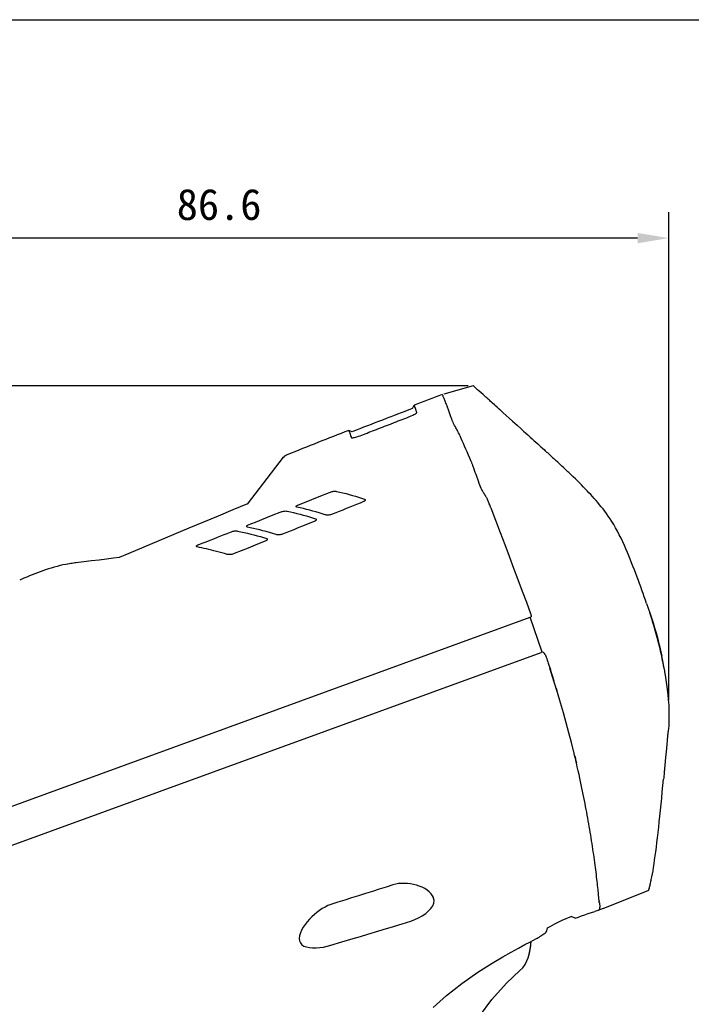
# Model space of a CAD drawing. Header units: millimetres. Extents: x 136 to 567, y 32 to 310.
# Tile 11 of 11: x 410 to 474, y 215 to 310. Entities that reach past the tile are written whole.
import ezdxf

# ---------------------------------------------------------------- set-up
doc = ezdxf.new("R2010")
doc.units = ezdxf.units.MM
doc.header["$LTSCALE"] = 32.67
doc.header["$PDMODE"] = 3
doc.header["$PDSIZE"] = 8
doc.layers.get('0').update_dxf_attribs({"linetype": 'CONTINUOUS'})
doc.layers.get('Defpoints').update_dxf_attribs({"linetype": 'CONTINUOUS'})
for name, color, linetype in [('00_COMPONENTS', 7, 'CONTINUOUS'), ('50_ALL_DETAILS', 7, 'CONTINUOUS'), ('51__DRAFT_DIMS', 7, 'CONTINUOUS')]:
    doc.layers.add(name, color=color, linetype=linetype)
doc.styles.get("Standard").update_dxf_attribs({"font": 'simfang.ttf'})
doc.dimstyles.new('DIMSTYLE_1', dxfattribs={"dimtxt": 3, "dimasz": 3, "dimexe": 2.5, "dimexo": 0.5, "dimgap": 0.75, "dimtad": 1, "dimdsep": 46, "dimtxsty": 'STANDARD', "dimblk": '_FILLED', "dimblk1": '_FILLED', "dimblk2": '_FILLED', "dimcen": 0.09, "dimazin": 2, "dimtp": 0.1, "dimtm": 0.1, "dimtfac": 1, "dimtdec": 0, "dimtofl": 0, "dimtmove": 0, "dimatfit": 3, "dimldrblk": '_FILLED', "dimfxl": 1, "dimtolj": 1, "dimarcsym": 0})

# ---------------------------------------------------------------- blocks, each defined once
blk = doc.blocks.new('_FILLED')
at = {"color": 0, "linetype": 'ByBlock'}
blk.add_solid([(0, 0), (-1, 0.167), (-1, -0.167)], dxfattribs=at)
blk = doc.blocks.new('*D38')
at = {"layer": '51__DRAFT_DIMS', "color": 0, "lineweight": -2}
for p, q in [((452.832, 274.587), (362.108, 274.587)), ((364.608, 98.104), (364.608, 271.587)), ((424.365, 95.104), (362.108, 95.104))]:
    blk.add_line(p, q, dxfattribs=at)
at = {"layer": 'Defpoints', "color": 0}
for p in [(364.608, 274.587), (453.332, 274.587), (424.865, 95.104)]:
    blk.add_point(p, dxfattribs=at)
at = {"layer": '51__DRAFT_DIMS', "color": 0, "linetype": 'ByBlock', "lineweight": -2, "xscale": 3, "yscale": 3, "zscale": 3}
for p, rotation in [((364.608, 274.587), 90), ((364.608, 95.104), 270)]:
    blk.add_blockref('_FILLED', p, dxfattribs=dict(at, rotation=rotation))
at = {"layer": '51__DRAFT_DIMS', "color": 0, "insert": (359.858, 184.922), "char_height": 3, "attachment_point": 2, "rotation": 90, "line_spacing_factor": 0.9}
blk.add_mtext('\\A1;179.5', dxfattribs=at)
blk = doc.blocks.new('*D39')
at = {"layer": '51__DRAFT_DIMS', "color": 0, "lineweight": -2}
for p, q in [((385.587, 226.572), (385.587, 291.31)), ((472.169, 244.31), (472.169, 291.31)), ((469.169, 288.81), (388.587, 288.81))]:
    blk.add_line(p, q, dxfattribs=at)
at = {"layer": 'Defpoints', "color": 0}
for p in [(385.587, 288.81), (472.169, 243.81), (385.587, 226.072)]:
    blk.add_point(p, dxfattribs=at)
at = {"layer": '51__DRAFT_DIMS', "color": 0, "linetype": 'ByBlock', "lineweight": -2, "xscale": 3, "yscale": 3, "zscale": 3, "rotation": 180}
blk.add_blockref('_FILLED', (385.587, 288.81), dxfattribs=at)
at = {"layer": '51__DRAFT_DIMS', "color": 0, "linetype": 'ByBlock', "lineweight": -2, "xscale": 3, "yscale": 3, "zscale": 3}
blk.add_blockref('_FILLED', (472.169, 288.81), dxfattribs=at)
at = {"layer": '51__DRAFT_DIMS', "color": 0, "insert": (428.828, 293.56), "char_height": 3, "attachment_point": 2, "line_spacing_factor": 0.9}
blk.add_mtext('\\A1;86.6', dxfattribs=at)

msp = doc.modelspace()

# ---------------------------------------------------------------- linework, layer by layer
for p, q in [((452.029, 269.798), (452.025, 269.808)), ((386.722, 226.049), (458.813, 252.287)), ((465.849, 224.232), (465.324, 224.042))]:
    msp.add_line(p, q)
msp.add_lwpolyline([(136.202, 309.85), (566.198, 309.85), (567.414, 32.205), (137.419, 32.205)], close=True)
at = {"layer": '00_COMPONENTS'}
for p, q in [((453.332, 274.587), (450.496, 273.766)), ((453.332, 274.587), (452.081, 274.225)), ((453.342, 274.577), (453.332, 274.587)), ((453.376, 274.545), (453.342, 274.577)), ((453.434, 274.493), (453.376, 274.545)), ((453.515, 274.419), (453.434, 274.493)), ((453.62, 274.324), (453.515, 274.419)), ((453.749, 274.209), (453.62, 274.324)), ((453.901, 274.072), (453.749, 274.209)), ((450.34, 273.731), (450.342, 273.729)), ((450.342, 273.729), (450.347, 273.722)), ((450.347, 273.722), (450.353, 273.709)), ((450.353, 273.709), (450.361, 273.69)), ((450.361, 273.69), (450.371, 273.666)), ((450.371, 273.666), (450.382, 273.637)), ((450.382, 273.637), (450.396, 273.602)), ((450.396, 273.602), (450.412, 273.562)), ((450.412, 273.562), (450.429, 273.516)), ((450.433, 273.517), (450.458, 273.456)), ((450.458, 273.456), (450.486, 273.386)), ((450.486, 273.386), (450.516, 273.309)), ((450.516, 273.309), (450.549, 273.223)), ((450.549, 273.223), (450.585, 273.13)), ((454.077, 273.915), (453.901, 274.072)), ((454.276, 273.736), (454.077, 273.915)), ((454.479, 273.554), (454.276, 273.736)), ((454.552, 273.487), (454.479, 273.552)), ((454.626, 273.421), (454.552, 273.487)), ((454.699, 273.355), (454.626, 273.421)), ((454.774, 273.289), (454.699, 273.355)), ((454.848, 273.222), (454.774, 273.289)), ((454.923, 273.155), (454.848, 273.222)), ((454.998, 273.087), (454.923, 273.155)), ((447.47, 272.394), (447.639, 272.714)), ((447.658, 272.66), (447.639, 272.714)), ((447.792, 272.292), (447.658, 272.66)), ((447.829, 272.189), (447.792, 272.292)), ((450.585, 273.13), (450.624, 273.029)), ((450.624, 273.029), (450.668, 272.921)), ((450.668, 272.921), (450.716, 272.806)), ((450.716, 272.806), (450.767, 272.683)), ((450.767, 272.683), (450.774, 272.668)), ((450.774, 272.668), (450.782, 272.646)), ((450.782, 272.646), (450.792, 272.618)), ((450.792, 272.618), (450.805, 272.582)), ((450.805, 272.582), (450.821, 272.54)), ((450.821, 272.54), (450.837, 272.495)), ((450.837, 272.495), (450.855, 272.446)), ((450.855, 272.446), (450.874, 272.393)), ((450.874, 272.393), (451.007, 272.016)), ((455.073, 273.019), (454.998, 273.087)), ((455.149, 272.95), (455.073, 273.019)), ((455.394, 272.73), (455.148, 272.952)), ((455.395, 272.729), (455.394, 272.731)), ((455.396, 272.728), (455.395, 272.729)), ((455.398, 272.727), (455.396, 272.728)), ((455.399, 272.726), (455.398, 272.727)), ((455.401, 272.725), (455.399, 272.726)), ((455.403, 272.723), (455.401, 272.725)), ((455.404, 272.721), (455.403, 272.723)), ((455.406, 272.72), (455.404, 272.721)), ((455.408, 272.718), (455.406, 272.72)), ((455.41, 272.716), (455.408, 272.718)), ((455.412, 272.715), (455.41, 272.716)), ((455.414, 272.713), (455.412, 272.715)), ((455.416, 272.711), (455.414, 272.713)), ((455.418, 272.709), (455.416, 272.711)), ((455.422, 272.705), (455.418, 272.709)), ((455.425, 272.703), (455.422, 272.705)), ((455.427, 272.701), (455.425, 272.703)), ((455.429, 272.699), (455.427, 272.701)), ((455.474, 272.659), (455.429, 272.699)), ((455.515, 272.622), (455.474, 272.659)), ((455.668, 272.484), (455.515, 272.622)), ((455.678, 272.475), (455.668, 272.484)), ((455.688, 272.467), (455.678, 272.475)), ((455.698, 272.458), (455.688, 272.467)), ((455.73, 272.428), (455.698, 272.458)), ((455.793, 272.372), (455.73, 272.428)), ((455.807, 272.36), (455.793, 272.372)), ((455.821, 272.346), (455.807, 272.36)), ((455.837, 272.333), (455.821, 272.346)), ((455.853, 272.318), (455.837, 272.333)), ((455.869, 272.303), (455.853, 272.318)), ((455.887, 272.287), (455.869, 272.303)), ((455.905, 272.271), (455.887, 272.287)), ((455.924, 272.254), (455.905, 272.271)), ((455.944, 272.236), (455.924, 272.254)), ((455.963, 272.219), (455.944, 272.236)), ((455.982, 272.201), (455.963, 272.219)), ((456.02, 272.167), (455.982, 272.201)), ((446.099, 271.194), (446.286, 271.265)), ((446.286, 271.265), (446.47, 271.336)), ((446.47, 271.336), (446.65, 271.404)), ((446.65, 271.404), (446.827, 271.471)), ((446.827, 271.471), (446.999, 271.54)), ((446.999, 271.54), (447.172, 271.612)), ((447.172, 271.612), (447.341, 271.685)), ((447.341, 271.685), (447.49, 271.752)), ((447.49, 271.752), (447.612, 271.812)), ((447.612, 271.812), (447.714, 271.867)), ((447.714, 271.867), (447.792, 271.914)), ((447.792, 271.914), (447.844, 271.954)), ((447.837, 272.169), (447.829, 272.189)), ((447.859, 272.109), (447.837, 272.169)), ((447.844, 271.954), (447.873, 271.986)), ((447.867, 272.089), (447.859, 272.109)), ((447.873, 272.07), (447.867, 272.089)), ((447.883, 272.052), (447.873, 272.07)), ((447.873, 271.986), (447.878, 271.994)), ((447.878, 271.994), (447.889, 272.014)), ((447.893, 272.035), (447.883, 272.052)), ((447.889, 272.014), (447.893, 272.035)), ((451.007, 272.016), (451.148, 271.616)), ((451.148, 271.616), (451.162, 271.575)), ((451.162, 271.575), (451.176, 271.537)), ((451.176, 271.537), (451.188, 271.503)), ((451.188, 271.503), (451.199, 271.472)), ((451.199, 271.472), (451.21, 271.445)), ((451.21, 271.445), (451.218, 271.422)), ((451.218, 271.422), (451.226, 271.402)), ((451.226, 271.402), (451.232, 271.386)), ((451.232, 271.386), (451.238, 271.374)), ((451.259, 271.326), (451.238, 271.374)), ((451.281, 271.277), (451.259, 271.326)), ((451.304, 271.228), (451.281, 271.277)), ((456.039, 272.15), (456.02, 272.167)), ((456.126, 272.072), (456.039, 272.15)), ((456.191, 272.014), (456.126, 272.072)), ((456.191, 272.014), (457.115, 271.183)), ((443.627, 270.244), (443.812, 270.316)), ((443.812, 270.316), (443.999, 270.388)), ((443.999, 270.388), (444.188, 270.461)), ((444.188, 270.461), (444.378, 270.534)), ((444.378, 270.534), (444.569, 270.608)), ((444.569, 270.608), (444.761, 270.682)), ((444.761, 270.682), (444.954, 270.756)), ((444.954, 270.756), (445.338, 270.903)), ((445.338, 270.903), (445.721, 271.05)), ((445.721, 271.05), (445.911, 271.123)), ((445.911, 271.123), (446.099, 271.194)), ((451.328, 271.177), (451.304, 271.228)), ((451.354, 271.126), (451.328, 271.177)), ((451.381, 271.074), (451.354, 271.126)), ((451.436, 270.962), (451.381, 271.074)), ((451.466, 270.902), (451.436, 270.962)), ((451.499, 270.84), (451.466, 270.902)), ((451.535, 270.773), (451.499, 270.84)), ((451.613, 270.625), (451.535, 270.773)), ((451.658, 270.542), (451.613, 270.625)), ((451.704, 270.455), (451.658, 270.542)), ((451.751, 270.365), (451.704, 270.455)), ((451.801, 270.27), (451.751, 270.365)), ((457.115, 271.183), (457.548, 270.793)), ((457.548, 270.793), (457.95, 270.431)), ((457.95, 270.431), (458.176, 270.227)), ((441.67, 270.165), (441.333, 270.289)), ((441.333, 270.289), (441.333, 270.288)), ((441.333, 270.288), (441.371, 270.182)), ((441.371, 270.182), (441.417, 270.055)), ((441.417, 270.055), (441.543, 269.714)), ((441.543, 269.714), (441.548, 269.698)), ((441.548, 269.698), (441.554, 269.682)), ((441.554, 269.682), (441.559, 269.666)), ((441.559, 269.666), (441.563, 269.651)), ((441.563, 269.651), (441.566, 269.635)), ((441.566, 269.635), (441.569, 269.62)), ((441.569, 269.62), (441.577, 269.607)), ((441.577, 269.607), (441.589, 269.595)), ((441.589, 269.595), (441.607, 269.586)), ((441.607, 269.586), (441.613, 269.584)), ((441.613, 269.584), (441.636, 269.58)), ((441.636, 269.58), (441.676, 269.58)), ((441.676, 269.58), (441.728, 269.584)), ((441.728, 269.584), (441.796, 269.595)), ((441.796, 269.595), (441.884, 269.615)), ((441.884, 269.615), (441.989, 269.643)), ((441.989, 269.643), (442.111, 269.679)), ((442.111, 269.679), (442.253, 269.725)), ((442.253, 269.725), (442.413, 269.78)), ((442.413, 269.78), (442.577, 269.839)), ((442.577, 269.839), (442.745, 269.902)), ((442.745, 269.902), (442.918, 269.969)), ((442.918, 269.969), (443.093, 270.037)), ((443.093, 270.037), (443.269, 270.105)), ((443.269, 270.105), (443.446, 270.174)), ((443.446, 270.174), (443.627, 270.244)), ((451.852, 270.17), (451.801, 270.27)), ((451.905, 270.064), (451.852, 270.17)), ((451.962, 269.944), (451.905, 270.064)), ((452.025, 269.808), (451.962, 269.944)), ((452.029, 269.798), (452.038, 269.781)), ((452.038, 269.781), (452.137, 269.556)), ((452.137, 269.556), (452.242, 269.318)), ((458.176, 270.227), (458.387, 270.037)), ((458.387, 270.037), (458.585, 269.857)), ((458.585, 269.857), (458.83, 269.636)), ((458.83, 269.636), (459.001, 269.481)), ((459.001, 269.481), (459.17, 269.328)), ((452.242, 269.318), (452.352, 269.067)), ((452.352, 269.067), (452.467, 268.803)), ((452.467, 268.803), (452.587, 268.527)), ((452.587, 268.527), (452.711, 268.241)), ((459.17, 269.328), (459.347, 269.168)), ((459.347, 269.168), (459.54, 268.993)), ((459.54, 268.993), (459.683, 268.863)), ((459.683, 268.863), (459.841, 268.719)), ((459.841, 268.719), (460.007, 268.568)), ((460.007, 268.568), (460.182, 268.409)), ((460.182, 268.409), (460.275, 268.323)), ((431.56, 263.197), (435.044, 267.715)), ((435.044, 267.715), (435.045, 267.714)), ((435.044, 267.715), (435.044, 267.715)), ((435.045, 267.714), (435.046, 267.714)), ((435.075, 267.746), (435.046, 267.713)), ((435.046, 267.714), (435.047, 267.714)), ((435.047, 267.714), (435.048, 267.714)), ((435.048, 267.714), (435.049, 267.715)), ((435.049, 267.715), (435.05, 267.715)), ((435.05, 267.715), (435.051, 267.715)), ((435.051, 267.715), (435.052, 267.716)), ((435.052, 267.715), (435.077, 267.723)), ((435.107, 267.776), (435.075, 267.746)), ((435.077, 267.723), (435.103, 267.732)), ((435.103, 267.732), (435.128, 267.74)), ((435.142, 267.804), (435.107, 267.776)), ((435.18, 267.83), (435.142, 267.804)), ((435.22, 267.854), (435.18, 267.83)), ((435.262, 267.878), (435.22, 267.854)), ((435.306, 267.901), (435.262, 267.878)), ((435.351, 267.922), (435.306, 267.901)), ((435.398, 267.942), (435.351, 267.922)), ((452.711, 268.241), (452.838, 267.947)), ((452.838, 267.947), (452.968, 267.645)), ((452.968, 267.645), (453.101, 267.332)), ((460.275, 268.323), (460.372, 268.235)), ((460.372, 268.235), (460.47, 268.145)), ((460.47, 268.145), (460.569, 268.054)), ((460.569, 268.054), (460.669, 267.963)), ((460.669, 267.963), (460.771, 267.869)), ((460.771, 267.869), (460.873, 267.775)), ((460.873, 267.775), (460.978, 267.679)), ((460.978, 267.679), (461.086, 267.579)), ((461.086, 267.579), (461.199, 267.474)), ((461.199, 267.474), (461.316, 267.366)), ((453.101, 267.332), (453.122, 267.282)), ((453.122, 267.282), (453.144, 267.23)), ((453.144, 267.23), (453.167, 267.172)), ((453.167, 267.172), (453.191, 267.11)), ((453.191, 267.11), (453.217, 267.045)), ((453.217, 267.045), (453.243, 266.977)), ((453.243, 266.977), (453.269, 266.907)), ((453.269, 266.907), (453.296, 266.835)), ((453.296, 266.835), (453.323, 266.762)), ((453.323, 266.762), (453.349, 266.688)), ((453.349, 266.687), (453.495, 266.278)), ((461.481, 267.213), (461.316, 267.366)), ((461.608, 267.094), (461.481, 267.213)), ((461.726, 266.985), (461.608, 267.094)), ((461.869, 266.851), (461.726, 266.985)), ((462.026, 266.704), (461.869, 266.851)), ((462.165, 266.573), (462.026, 266.704)), ((462.298, 266.447), (462.165, 266.573)), ((453.495, 266.278), (453.57, 266.068)), ((453.57, 266.068), (453.801, 265.415)), ((462.446, 266.307), (462.298, 266.447)), ((462.535, 266.222), (462.446, 266.307)), ((462.634, 266.128), (462.535, 266.222)), ((462.732, 266.034), (462.634, 266.128)), ((462.83, 265.94), (462.732, 266.034)), ((462.925, 265.848), (462.83, 265.94)), ((462.972, 265.802), (462.925, 265.848)), ((463.172, 265.608), (462.972, 265.802)), ((463.368, 265.416), (463.172, 265.608)), ((453.801, 265.415), (453.881, 265.191)), ((453.881, 265.191), (454.045, 264.73)), ((454.045, 264.731), (454.085, 264.661)), ((454.085, 264.661), (454.127, 264.59)), ((463.561, 265.225), (463.368, 265.416)), ((463.75, 265.036), (463.561, 265.225)), ((463.935, 264.849), (463.75, 265.036)), ((464.118, 264.661), (463.935, 264.849)), ((464.298, 264.474), (464.118, 264.661)), ((437.781, 263.639), (438.461, 263.911)), ((438.461, 263.911), (439.486, 264.321)), ((439.486, 264.321), (439.563, 264.35)), ((439.563, 264.35), (439.641, 264.375)), ((439.641, 264.375), (439.719, 264.395)), ((439.719, 264.395), (439.796, 264.412)), ((439.796, 264.412), (439.872, 264.423)), ((439.872, 264.423), (439.947, 264.429)), ((439.947, 264.429), (440.019, 264.431)), ((440.019, 264.431), (440.087, 264.426)), ((440.087, 264.426), (440.151, 264.416)), ((440.151, 264.416), (440.461, 264.345)), ((440.461, 264.345), (440.768, 264.271)), ((440.768, 264.271), (441.073, 264.194)), ((441.073, 264.194), (441.374, 264.114)), ((441.374, 264.114), (441.673, 264.03)), ((441.673, 264.03), (441.97, 263.943)), ((441.97, 263.943), (442.264, 263.853)), ((442.264, 263.853), (442.556, 263.76)), ((442.556, 263.76), (442.846, 263.663)), ((454.127, 264.59), (454.169, 264.519)), ((454.169, 264.519), (454.213, 264.446)), ((454.213, 264.446), (454.258, 264.372)), ((454.258, 264.372), (454.305, 264.297)), ((454.305, 264.297), (454.352, 264.22)), ((454.352, 264.22), (454.401, 264.141)), ((454.401, 264.141), (454.452, 264.061)), ((454.452, 264.06), (454.496, 263.988)), ((454.496, 263.988), (454.52, 263.948)), ((454.52, 263.948), (454.545, 263.906)), ((454.545, 263.906), (454.57, 263.86)), ((454.57, 263.86), (454.597, 263.812)), ((454.597, 263.812), (454.625, 263.76)), ((454.625, 263.76), (454.654, 263.704)), ((454.654, 263.704), (454.684, 263.645)), ((464.476, 264.287), (464.298, 264.474)), ((464.652, 264.098), (464.476, 264.287)), ((464.827, 263.908), (464.652, 264.098)), ((464.999, 263.717), (464.827, 263.908)), ((465.17, 263.523), (464.999, 263.717)), ((431.558, 263.2), (430.154, 262.621)), ((436.268, 262.95), (436.269, 262.962)), ((436.269, 262.939), (436.268, 262.95)), ((436.269, 262.962), (436.273, 262.974)), ((436.27, 262.933), (436.269, 262.939)), ((436.272, 262.929), (436.27, 262.933)), ((436.278, 262.92), (436.272, 262.929)), ((436.273, 262.974), (436.278, 262.986)), ((436.278, 262.986), (436.285, 262.998)), ((436.287, 262.911), (436.278, 262.92)), ((436.285, 262.998), (436.294, 263.009)), ((436.297, 262.905), (436.287, 262.911)), ((436.294, 263.009), (436.305, 263.021)), ((436.31, 262.899), (436.297, 262.905)), ((436.305, 263.021), (436.316, 263.032)), ((436.325, 262.895), (436.31, 262.899)), ((436.316, 263.032), (436.329, 263.042)), ((436.64, 262.825), (436.325, 262.895)), ((436.329, 263.042), (436.342, 263.053)), ((436.342, 263.053), (436.357, 263.062)), ((436.357, 263.062), (436.373, 263.072)), ((436.373, 263.072), (436.39, 263.081)), ((436.39, 263.081), (436.408, 263.09)), ((436.408, 263.09), (436.426, 263.098)), ((436.426, 263.098), (437.781, 263.639)), ((436.951, 262.752), (436.64, 262.825)), ((437.259, 262.676), (436.951, 262.752)), ((441.08, 262.754), (440.744, 262.619)), ((441.416, 262.888), (441.08, 262.754)), ((441.752, 263.023), (441.416, 262.888)), ((442.089, 263.157), (441.752, 263.023)), ((442.425, 263.291), (442.089, 263.157)), ((442.762, 263.425), (442.425, 263.291)), ((442.794, 263.442), (442.762, 263.425)), ((442.825, 263.461), (442.794, 263.442)), ((442.852, 263.482), (442.825, 263.461)), ((442.846, 263.663), (442.868, 263.653)), ((442.876, 263.506), (442.852, 263.482)), ((442.868, 263.653), (442.886, 263.639)), ((442.894, 263.531), (442.876, 263.506)), ((442.886, 263.639), (442.899, 263.623)), ((442.905, 263.556), (442.894, 263.531)), ((442.899, 263.623), (442.905, 263.611)), ((442.905, 263.611), (442.907, 263.603)), ((442.91, 263.58), (442.905, 263.556)), ((442.907, 263.603), (442.91, 263.58)), ((454.721, 263.567), (454.683, 263.644)), ((454.759, 263.487), (454.721, 263.567)), ((454.798, 263.402), (454.759, 263.487)), ((454.837, 263.313), (454.798, 263.402)), ((454.876, 263.22), (454.837, 263.313)), ((454.915, 263.123), (454.876, 263.22)), ((454.954, 263.024), (454.915, 263.123)), ((454.994, 262.921), (454.954, 263.024)), ((455.034, 262.815), (454.994, 262.921)), ((455.034, 262.815), (455.48, 261.629)), ((465.338, 263.328), (465.17, 263.523)), ((465.504, 263.131), (465.338, 263.328)), ((465.671, 262.927), (465.504, 263.131)), ((465.837, 262.717), (465.671, 262.927)), ((466.004, 262.501), (465.837, 262.717)), ((428.743, 262.038), (427.325, 261.449)), ((430.154, 262.621), (428.743, 262.038)), ((432.326, 261.457), (433.349, 261.867)), ((433.349, 261.867), (434.034, 262.141)), ((434.034, 262.141), (434.721, 262.416)), ((434.721, 262.416), (434.797, 262.444)), ((434.797, 262.444), (434.874, 262.469)), ((434.874, 262.469), (434.952, 262.49)), ((434.952, 262.49), (435.029, 262.506)), ((435.029, 262.506), (435.104, 262.517)), ((435.104, 262.517), (435.178, 262.524)), ((435.178, 262.524), (435.25, 262.525)), ((435.25, 262.525), (435.318, 262.521)), ((435.318, 262.521), (435.382, 262.511)), ((435.382, 262.511), (435.7, 262.44)), ((435.7, 262.44), (436.015, 262.367)), ((436.015, 262.367), (436.326, 262.291)), ((436.326, 262.291), (436.634, 262.212)), ((436.634, 262.212), (436.938, 262.131)), ((436.938, 262.131), (437.239, 262.046)), ((437.239, 262.046), (437.54, 261.959)), ((437.564, 262.598), (437.259, 262.676)), ((437.54, 261.959), (437.838, 261.868)), ((437.865, 262.517), (437.564, 262.598)), ((437.838, 261.868), (438.135, 261.774)), ((438.165, 262.433), (437.865, 262.517)), ((438.135, 261.774), (438.15, 261.768)), ((438.462, 262.345), (438.165, 262.433)), ((438.758, 262.255), (438.462, 262.345)), ((439.052, 262.161), (438.758, 262.255)), ((439.122, 262.143), (439.052, 262.161)), ((439.195, 262.132), (439.122, 262.143)), ((439.27, 262.127), (439.195, 262.132)), ((439.347, 262.128), (439.27, 262.127)), ((439.423, 262.135), (439.347, 262.128)), ((439.5, 262.147), (439.423, 262.135)), ((439.579, 262.165), (439.5, 262.147)), ((439.658, 262.188), (439.579, 262.165)), ((439.736, 262.215), (439.658, 262.188)), ((440.072, 262.35), (439.736, 262.215)), ((440.408, 262.485), (440.072, 262.35)), ((440.744, 262.619), (440.408, 262.485)), ((466.173, 262.271), (466.004, 262.501)), ((466.346, 262.027), (466.173, 262.271)), ((466.52, 261.772), (466.346, 262.027)), ((466.696, 261.499), (466.52, 261.772)), ((425.9, 260.856), (424.467, 260.257)), ((427.325, 261.449), (425.9, 260.856)), ((431.487, 261.037), (431.489, 261.049)), ((431.488, 261.026), (431.487, 261.037)), ((431.49, 261.019), (431.488, 261.026)), ((431.489, 261.049), (431.492, 261.061)), ((431.491, 261.016), (431.49, 261.019)), ((431.497, 261.006), (431.491, 261.016)), ((431.492, 261.061), (431.498, 261.073)), ((431.506, 260.998), (431.497, 261.006)), ((431.498, 261.073), (431.506, 261.085)), ((431.506, 261.085), (431.515, 261.097)), ((431.516, 260.991), (431.506, 260.998)), ((431.515, 261.097), (431.525, 261.108)), ((431.529, 260.986), (431.516, 260.991)), ((431.525, 261.108), (431.537, 261.119)), ((431.544, 260.981), (431.529, 260.986)), ((431.537, 261.119), (431.549, 261.129)), ((431.84, 260.918), (431.544, 260.981)), ((431.549, 261.129), (431.563, 261.139)), ((431.563, 261.139), (431.577, 261.149)), ((431.577, 261.149), (431.593, 261.159)), ((431.593, 261.159), (431.61, 261.168)), ((431.61, 261.168), (431.628, 261.176)), ((431.628, 261.176), (431.646, 261.184)), ((431.646, 261.184), (432.326, 261.457)), ((432.139, 260.851), (431.84, 260.918)), ((432.441, 260.78), (432.139, 260.851)), ((436.36, 260.861), (436.024, 260.726)), ((437.034, 261.132), (436.36, 260.861)), ((438.049, 261.539), (437.034, 261.132)), ((438.067, 261.547), (438.049, 261.539)), ((438.084, 261.556), (438.067, 261.547)), ((438.1, 261.565), (438.084, 261.556)), ((438.115, 261.575), (438.1, 261.565)), ((438.129, 261.586), (438.115, 261.575)), ((438.142, 261.597), (438.129, 261.586)), ((438.154, 261.608), (438.142, 261.597)), ((438.15, 261.768), (438.164, 261.76)), ((438.165, 261.62), (438.154, 261.608)), ((438.164, 261.76), (438.175, 261.751)), ((438.174, 261.633), (438.165, 261.62)), ((438.182, 261.646), (438.174, 261.633)), ((438.175, 261.751), (438.184, 261.74)), ((438.189, 261.66), (438.182, 261.646)), ((438.184, 261.74), (438.191, 261.728)), ((438.194, 261.674), (438.189, 261.66)), ((438.191, 261.728), (438.193, 261.724)), ((438.193, 261.724), (438.196, 261.716)), ((438.197, 261.688), (438.194, 261.674)), ((438.196, 261.716), (438.198, 261.702)), ((438.198, 261.702), (438.197, 261.688)), ((455.48, 261.629), (455.921, 260.458)), ((466.873, 261.209), (466.696, 261.499)), ((467.05, 260.904), (466.873, 261.209)), ((467.226, 260.583), (467.05, 260.904)), ((424.467, 260.257), (423.028, 259.654)), ((428.337, 259.858), (428.685, 259.996)), ((428.685, 259.996), (429.31, 260.245)), ((429.31, 260.245), (429.619, 260.369)), ((429.619, 260.369), (429.939, 260.498)), ((429.939, 260.498), (430.015, 260.526)), ((430.015, 260.526), (430.091, 260.551)), ((430.091, 260.551), (430.168, 260.571)), ((430.168, 260.571), (430.244, 260.588)), ((430.244, 260.588), (430.319, 260.599)), ((430.319, 260.599), (430.392, 260.606)), ((430.392, 260.606), (430.463, 260.608)), ((430.463, 260.608), (430.531, 260.604)), ((430.531, 260.604), (430.594, 260.595)), ((430.594, 260.595), (430.92, 260.525)), ((430.92, 260.525), (431.243, 260.453)), ((431.243, 260.453), (431.563, 260.378)), ((431.563, 260.378), (431.879, 260.3)), ((431.879, 260.3), (432.192, 260.22)), ((432.192, 260.22), (432.502, 260.137)), ((432.745, 260.705), (432.441, 260.78)), ((432.502, 260.137), (432.809, 260.052)), ((433.052, 260.627), (432.745, 260.705)), ((432.809, 260.052), (433.114, 259.964)), ((433.365, 260.544), (433.052, 260.627)), ((433.114, 259.964), (433.415, 259.873)), ((433.684, 260.454), (433.365, 260.544)), ((433.415, 259.873), (433.431, 259.866)), ((434.008, 260.36), (433.684, 260.454)), ((434.337, 260.261), (434.008, 260.36)), ((434.406, 260.244), (434.337, 260.261)), ((434.479, 260.233), (434.406, 260.244)), ((434.555, 260.23), (434.479, 260.233)), ((434.631, 260.232), (434.555, 260.23)), ((434.707, 260.239), (434.631, 260.232)), ((434.784, 260.252), (434.707, 260.239)), ((434.862, 260.27), (434.784, 260.252)), ((434.941, 260.294), (434.862, 260.27)), ((435.018, 260.321), (434.941, 260.294)), ((435.353, 260.456), (435.018, 260.321)), ((435.688, 260.591), (435.353, 260.456)), ((436.024, 260.726), (435.688, 260.591)), ((455.921, 260.458), (456.357, 259.301)), ((467.402, 260.244), (467.226, 260.583)), ((467.575, 259.892), (467.402, 260.244)), ((467.74, 259.543), (467.575, 259.892)), ((423.028, 259.654), (420.142, 258.439)), ((426.65, 259.123), (426.652, 259.134)), ((426.651, 259.113), (426.65, 259.123)), ((426.653, 259.106), (426.651, 259.113)), ((426.652, 259.134), (426.655, 259.145)), ((426.654, 259.103), (426.653, 259.106)), ((426.66, 259.093), (426.654, 259.103)), ((426.655, 259.145), (426.66, 259.155)), ((426.66, 259.155), (426.666, 259.166)), ((426.668, 259.085), (426.66, 259.093)), ((426.666, 259.166), (426.673, 259.176)), ((426.679, 259.079), (426.668, 259.085)), ((426.673, 259.176), (426.682, 259.186)), ((426.692, 259.073), (426.679, 259.079)), ((426.682, 259.186), (426.691, 259.196)), ((426.691, 259.196), (426.701, 259.205)), ((426.707, 259.069), (426.692, 259.073)), ((426.701, 259.205), (426.711, 259.214)), ((426.931, 259.023), (426.707, 259.069)), ((426.711, 259.214), (426.722, 259.222)), ((426.722, 259.222), (426.733, 259.23)), ((426.733, 259.23), (426.745, 259.237)), ((426.745, 259.237), (426.757, 259.244)), ((426.757, 259.244), (426.77, 259.251)), ((426.77, 259.251), (426.784, 259.258)), ((426.784, 259.258), (426.798, 259.265)), ((426.798, 259.265), (426.813, 259.272)), ((426.814, 259.272), (427.212, 259.422)), ((427.158, 258.975), (426.931, 259.023)), ((427.386, 258.924), (427.158, 258.975)), ((427.212, 259.422), (427.596, 259.569)), ((427.616, 258.872), (427.386, 258.924)), ((427.596, 259.569), (427.971, 259.714)), ((427.971, 259.714), (428.337, 259.858)), ((431.636, 258.959), (430.962, 258.687)), ((432.311, 259.231), (431.636, 258.959)), ((433.327, 259.641), (432.311, 259.231)), ((433.345, 259.649), (433.327, 259.641)), ((433.363, 259.658), (433.345, 259.649)), ((433.379, 259.667), (433.363, 259.658)), ((433.394, 259.677), (433.379, 259.667)), ((433.408, 259.687), (433.394, 259.677)), ((433.421, 259.698), (433.408, 259.687)), ((433.432, 259.709), (433.421, 259.698)), ((433.431, 259.866), (433.445, 259.859)), ((433.443, 259.721), (433.432, 259.709)), ((433.453, 259.733), (433.443, 259.721)), ((433.445, 259.859), (433.456, 259.85)), ((433.461, 259.746), (433.453, 259.733)), ((433.456, 259.85), (433.465, 259.839)), ((433.468, 259.76), (433.461, 259.746)), ((433.465, 259.839), (433.472, 259.827)), ((433.473, 259.773), (433.468, 259.76)), ((433.472, 259.827), (433.473, 259.824)), ((433.473, 259.824), (433.476, 259.815)), ((433.477, 259.787), (433.473, 259.773)), ((433.476, 259.815), (433.477, 259.801)), ((433.477, 259.801), (433.477, 259.787)), ((456.357, 259.301), (456.788, 258.159)), ((467.895, 259.203), (467.74, 259.543)), ((468.043, 258.865), (467.895, 259.203)), ((419.201, 258.04), (418.65, 257.97)), ((420.142, 258.439), (419.201, 258.04)), ((427.849, 258.817), (427.616, 258.872)), ((428.085, 258.76), (427.849, 258.817)), ((428.325, 258.7), (428.085, 258.76)), ((428.57, 258.637), (428.325, 258.7)), ((428.821, 258.57), (428.57, 258.637)), ((429.079, 258.499), (428.821, 258.57)), ((429.343, 258.425), (429.079, 258.499)), ((429.613, 258.348), (429.343, 258.425)), ((429.682, 258.332), (429.613, 258.348)), ((429.755, 258.322), (429.682, 258.332)), ((429.83, 258.32), (429.755, 258.322)), ((429.906, 258.323), (429.83, 258.32)), ((429.981, 258.331), (429.906, 258.323)), ((430.058, 258.345), (429.981, 258.331)), ((430.136, 258.363), (430.058, 258.345)), ((430.214, 258.387), (430.136, 258.363)), ((430.291, 258.415), (430.214, 258.387)), ((430.962, 258.687), (430.291, 258.415)), ((456.788, 258.159), (457.213, 257.031)), ((468.186, 258.53), (468.043, 258.865)), ((468.322, 258.203), (468.186, 258.53)), ((468.454, 257.879), (468.322, 258.203)), ((412.648, 257.029), (412.37, 256.943)), ((412.927, 257.11), (412.648, 257.029)), ((413.209, 257.187), (412.927, 257.11)), ((413.494, 257.259), (413.209, 257.187)), ((413.782, 257.325), (413.494, 257.259)), ((414.07, 257.384), (413.782, 257.325)), ((414.228, 257.414), (414.07, 257.384)), ((414.255, 257.418), (414.228, 257.414)), ((414.399, 257.443), (414.255, 257.418)), ((414.536, 257.464), (414.399, 257.443)), ((414.669, 257.483), (414.536, 257.464)), ((414.795, 257.5), (414.669, 257.483)), ((414.915, 257.516), (414.795, 257.5)), ((415.029, 257.529), (414.915, 257.516)), ((415.791, 257.621), (415.029, 257.529)), ((416.535, 257.711), (415.791, 257.621)), ((417.259, 257.799), (416.535, 257.711)), ((417.964, 257.885), (417.259, 257.799)), ((418.65, 257.97), (417.964, 257.885)), ((457.213, 257.031), (457.631, 255.917)), ((468.588, 257.546), (468.454, 257.879)), ((468.725, 257.202), (468.588, 257.546)), ((468.862, 256.85), (468.725, 257.202)), ((410.288, 256.16), (410.017, 256.044)), ((410.547, 256.268), (410.288, 256.16)), ((410.799, 256.372), (410.547, 256.268)), ((411.055, 256.473), (410.799, 256.372)), ((411.311, 256.572), (411.055, 256.473)), ((411.566, 256.667), (411.311, 256.572)), ((411.828, 256.761), (411.566, 256.667)), ((412.097, 256.853), (411.828, 256.761)), ((412.37, 256.943), (412.097, 256.853)), ((469, 256.489), (468.862, 256.85)), ((469.123, 256.166), (469, 256.489)), ((469.243, 255.845), (469.123, 256.166)), ((409.739, 255.922), (409.606, 255.863)), ((410.017, 256.044), (409.739, 255.922)), ((457.631, 255.917), (458.042, 254.817)), ((469.36, 255.526), (469.243, 255.845)), ((469.476, 255.209), (469.36, 255.526)), ((469.59, 254.893), (469.476, 255.209)), ((458.042, 254.817), (458.447, 253.729)), ((469.704, 254.575), (469.59, 254.893)), ((469.817, 254.253), (469.704, 254.575)), ((469.93, 253.929), (469.817, 254.253)), ((458.447, 253.729), (458.845, 252.656)), ((470.043, 253.6), (469.93, 253.929)), ((470.043, 253.6), (470.341, 252.721)), ((458.813, 252.287), (458.907, 252.322)), ((459.975, 248.911), (458.813, 252.287)), ((458.845, 252.656), (458.864, 252.6)), ((458.864, 252.6), (458.88, 252.547)), ((458.88, 252.547), (458.894, 252.499)), ((458.894, 252.499), (458.905, 252.452)), ((458.905, 252.452), (458.912, 252.409)), ((458.914, 252.331), (458.907, 252.322)), ((458.912, 252.409), (458.917, 252.374)), ((458.917, 252.349), (458.914, 252.331)), ((458.917, 252.374), (458.917, 252.349)), ((470.338, 252.72), (470.421, 252.461)), ((470.506, 252.234), (470.345, 252.722)), ((470.35, 252.724), (470.512, 252.234)), ((470.421, 252.461), (470.505, 252.194)), ((470.505, 252.194), (470.59, 251.919)), ((470.66, 251.751), (470.506, 252.234)), ((470.512, 252.234), (470.666, 251.75)), ((470.59, 251.919), (470.675, 251.637)), ((470.806, 251.273), (470.66, 251.751)), ((470.666, 251.75), (470.813, 251.272)), ((470.675, 251.637), (470.761, 251.347)), ((470.761, 251.347), (470.847, 251.048)), ((470.944, 250.801), (470.806, 251.273)), ((470.813, 251.272), (470.951, 250.8)), ((470.847, 251.048), (470.933, 250.741)), ((470.933, 250.741), (471.018, 250.424)), ((471.073, 250.336), (470.944, 250.801)), ((470.951, 250.8), (471.08, 250.333)), ((471.018, 250.424), (471.104, 250.099)), ((471.194, 249.875), (471.073, 250.336)), ((471.08, 250.333), (471.201, 249.873)), ((471.104, 250.099), (471.189, 249.765)), ((471.189, 249.765), (471.273, 249.421)), ((471.306, 249.421), (471.194, 249.875)), ((471.201, 249.873), (471.312, 249.42)), ((387.039, 222.381), (459.882, 248.894)), ((460.268, 248.71), (460.298, 248.623)), ((460.298, 248.623), (460.358, 248.447)), ((471.273, 249.421), (471.357, 249.067)), ((471.408, 248.972), (471.306, 249.421)), ((471.312, 249.42), (471.414, 248.972)), ((471.357, 249.067), (471.44, 248.702)), ((471.502, 248.53), (471.408, 248.972)), ((471.414, 248.972), (471.507, 248.532)), ((471.44, 248.702), (471.521, 248.327)), ((471.586, 248.095), (471.502, 248.53)), ((471.59, 248.101), (471.508, 248.532)), ((460.358, 248.447), (460.406, 248.306)), ((460.406, 248.306), (460.456, 248.16)), ((460.456, 248.16), (460.507, 248.009)), ((460.507, 248.009), (460.559, 247.851)), ((460.559, 247.851), (460.613, 247.687)), ((460.613, 247.687), (460.669, 247.517)), ((471.521, 248.327), (471.601, 247.94)), ((471.623, 247.883), (471.586, 248.095)), ((471.625, 247.907), (471.59, 248.101)), ((471.601, 247.94), (471.679, 247.54)), ((471.664, 247.675), (471.625, 247.907)), ((471.7, 247.444), (471.664, 247.675)), ((460.669, 247.517), (460.727, 247.341)), ((460.821, 247.051), (460.709, 247.395)), ((460.727, 247.341), (460.774, 247.196)), ((460.774, 247.196), (460.847, 246.968)), ((461.139, 246.042), (460.821, 247.051)), ((460.847, 246.968), (460.91, 246.772)), ((460.91, 246.772), (460.974, 246.568)), ((471.679, 247.54), (471.755, 247.127)), ((471.755, 247.127), (471.772, 247.033)), ((471.772, 247.033), (471.829, 246.7)), ((471.829, 246.7), (471.9, 246.258)), ((460.974, 246.568), (461.041, 246.358)), ((461.041, 246.358), (461.104, 246.155)), ((461.444, 245.044), (461.139, 246.042)), ((471.9, 246.258), (471.966, 245.802)), ((471.966, 245.802), (472.027, 245.33)), ((461.315, 245.467), (461.391, 245.218)), ((461.737, 244.057), (461.444, 245.044)), ((472.027, 245.33), (472.082, 244.839)), ((472.082, 244.839), (472.129, 244.333)), ((462.02, 243.082), (461.737, 244.057)), ((472.129, 244.333), (472.166, 243.809)), ((472.166, 243.809), (472.178, 243.574)), ((462.29, 242.119), (462.02, 243.082)), ((472.178, 243.574), (472.187, 243.336)), ((472.187, 243.336), (472.192, 243.094)), ((472.192, 243.094), (472.194, 242.85)), ((472.194, 242.85), (472.192, 242.602)), ((462.548, 241.169), (462.29, 242.119)), ((472.18, 242.098), (472.169, 241.842)), ((472.188, 242.352), (472.18, 242.098)), ((472.192, 242.602), (472.188, 242.352)), ((462.793, 240.23), (462.548, 241.169)), ((472.064, 240.923), (472.056, 240.832)), ((472.072, 241.014), (472.064, 240.923)), ((472.079, 241.104), (472.072, 241.014)), ((472.088, 241.157), (472.079, 241.104)), ((472.097, 241.211), (472.088, 241.157)), ((472.106, 241.264), (472.097, 241.211)), ((472.114, 241.317), (472.106, 241.264)), ((472.123, 241.37), (472.114, 241.317)), ((472.131, 241.423), (472.123, 241.37)), ((472.14, 241.476), (472.131, 241.423)), ((472.148, 241.53), (472.14, 241.476)), ((472.156, 241.583), (472.148, 241.53)), ((472.169, 241.842), (472.156, 241.583)), ((463.025, 239.303), (462.793, 240.23)), ((471.982, 240.044), (471.917, 239.334)), ((472.019, 240.433), (471.982, 240.044)), ((472.037, 240.636), (472.019, 240.433)), ((472.038, 240.641), (472.037, 240.636)), ((472.039, 240.65), (472.038, 240.645)), ((472.038, 240.645), (472.038, 240.641)), ((472.04, 240.658), (472.039, 240.654)), ((472.039, 240.654), (472.039, 240.65)), ((472.041, 240.67), (472.04, 240.666)), ((472.04, 240.666), (472.04, 240.662)), ((472.04, 240.662), (472.04, 240.658)), ((472.042, 240.681), (472.041, 240.678)), ((472.041, 240.678), (472.041, 240.674)), ((472.041, 240.674), (472.041, 240.67)), ((472.047, 240.741), (472.042, 240.685)), ((472.042, 240.685), (472.042, 240.681)), ((472.056, 240.832), (472.047, 240.741)), ((463.042, 239.235), (463.025, 239.303)), ((463.071, 239.117), (463.042, 239.235)), ((463.099, 239), (463.071, 239.117)), ((471.917, 239.334), (471.867, 238.787)), ((463.127, 238.883), (463.099, 239)), ((463.115, 238.933), (463.147, 238.798)), ((463.155, 238.767), (463.127, 238.883)), ((463.147, 238.798), (463.171, 238.697)), ((463.183, 238.651), (463.155, 238.767)), ((463.171, 238.697), (463.195, 238.596)), ((463.21, 238.536), (463.183, 238.651)), ((463.195, 238.596), (463.224, 238.475)), ((463.291, 238.187), (463.21, 238.536)), ((463.224, 238.475), (463.271, 238.274)), ((463.359, 237.894), (463.271, 238.274)), ((471.804, 238.107), (471.797, 238.034)), ((471.81, 238.178), (471.804, 238.107)), ((471.817, 238.247), (471.81, 238.178)), ((471.823, 238.314), (471.817, 238.247)), ((471.829, 238.379), (471.823, 238.314)), ((471.835, 238.442), (471.829, 238.379)), ((471.867, 238.787), (471.835, 238.442)), ((463.446, 237.511), (463.359, 237.894)), ((463.527, 237.151), (463.446, 237.511)), ((463.603, 236.805), (463.527, 237.151)), ((471.732, 237.332), (471.684, 236.82)), ((471.739, 237.403), (471.732, 237.332)), ((471.745, 237.476), (471.739, 237.403)), ((471.752, 237.553), (471.745, 237.476)), ((471.768, 237.718), (471.752, 237.553)), ((471.775, 237.801), (471.768, 237.718)), ((471.783, 237.88), (471.775, 237.801)), ((471.79, 237.958), (471.783, 237.88)), ((471.797, 238.034), (471.79, 237.958)), ((463.674, 236.472), (463.603, 236.805)), ((463.743, 236.148), (463.674, 236.472)), ((471.613, 236.068), (471.672, 236.688)), ((471.684, 236.82), (471.672, 236.688)), ((463.809, 235.833), (463.743, 236.148)), ((463.873, 235.527), (463.809, 235.833)), ((463.934, 235.226), (463.873, 235.527)), ((463.993, 234.93), (463.934, 235.226)), ((471.496, 234.859), (471.554, 235.458)), ((471.554, 235.458), (471.613, 236.068)), ((464.051, 234.639), (463.993, 234.93)), ((464.107, 234.352), (464.051, 234.639)), ((464.162, 234.067), (464.107, 234.352)), ((471.379, 233.703), (471.437, 234.274)), ((471.437, 234.274), (471.496, 234.859)), ((464.215, 233.786), (464.162, 234.067)), ((464.267, 233.506), (464.215, 233.786)), ((464.318, 233.228), (464.267, 233.506)), ((471.32, 233.142), (471.379, 233.703)), ((464.368, 232.952), (464.318, 233.228)), ((464.418, 232.676), (464.368, 232.952)), ((464.466, 232.4), (464.418, 232.676)), ((464.514, 232.125), (464.466, 232.4)), ((471.204, 232.063), (471.262, 232.594)), ((471.262, 232.594), (471.32, 233.142)), ((464.561, 231.85), (464.514, 232.125)), ((464.607, 231.575), (464.561, 231.85)), ((464.652, 231.301), (464.607, 231.575)), ((471.09, 231.056), (471.147, 231.55)), ((471.147, 231.55), (471.204, 232.063)), ((464.696, 231.028), (464.652, 231.301)), ((464.739, 230.757), (464.696, 231.028)), ((464.781, 230.487), (464.739, 230.757)), ((464.822, 230.219), (464.781, 230.487)), ((470.978, 230.132), (471.034, 230.584)), ((471.034, 230.584), (471.09, 231.056)), ((464.862, 229.954), (464.822, 230.219)), ((464.9, 229.692), (464.862, 229.954)), ((464.938, 229.433), (464.9, 229.692)), ((470.868, 229.294), (470.923, 229.701)), ((470.923, 229.701), (470.978, 230.132)), ((464.974, 229.177), (464.938, 229.433)), ((465.009, 228.925), (464.974, 229.177)), ((465.043, 228.677), (465.009, 228.925)), ((465.076, 228.432), (465.043, 228.677)), ((470.762, 228.541), (470.815, 228.907)), ((470.815, 228.907), (470.868, 229.294)), ((465.107, 228.192), (465.076, 228.432)), ((465.138, 227.956), (465.107, 228.192)), ((465.167, 227.724), (465.138, 227.956)), ((465.195, 227.497), (465.167, 227.724)), ((470.604, 227.569), (470.657, 227.872)), ((470.657, 227.872), (470.709, 228.196)), ((470.709, 228.196), (470.762, 228.541)), ((465.222, 227.275), (465.195, 227.497)), ((465.247, 227.058), (465.222, 227.275)), ((465.272, 226.847), (465.247, 227.058)), ((465.295, 226.644), (465.272, 226.847)), ((470.406, 226.642), (470.447, 226.826)), ((470.447, 226.826), (470.494, 227.032)), ((470.494, 227.032), (470.549, 227.289)), ((470.549, 227.289), (470.604, 227.569)), ((443.601, 225.881), (442.938, 225.671)), ((444.262, 226.092), (443.601, 225.881)), ((444.922, 226.302), (444.262, 226.092)), ((445.58, 226.513), (444.922, 226.302)), ((445.851, 226.581), (445.58, 226.513)), ((446.128, 226.628), (445.851, 226.581)), ((446.409, 226.653), (446.128, 226.628)), ((446.697, 226.657), (446.409, 226.653)), ((446.991, 226.639), (446.697, 226.657)), ((447.282, 226.603), (446.991, 226.639)), ((447.57, 226.548), (447.282, 226.603)), ((447.856, 226.475), (447.57, 226.548)), ((448.131, 226.384), (447.856, 226.475)), ((448.397, 226.275), (448.131, 226.384)), ((448.651, 226.148), (448.397, 226.275)), ((448.881, 226.003), (448.651, 226.148)), ((449.091, 225.838), (448.881, 226.003)), ((449.276, 225.656), (449.091, 225.838)), ((465.316, 226.447), (465.295, 226.644)), ((465.336, 226.258), (465.316, 226.447)), ((465.355, 226.081), (465.336, 226.258)), ((465.371, 225.915), (465.355, 226.081)), ((465.387, 225.759), (465.371, 225.915)), ((465.401, 225.611), (465.387, 225.759)), ((465.849, 224.232), (470.25, 226.01)), ((465.849, 224.232), (470.249, 226.009)), ((470.249, 226.009), (470.249, 226.01)), ((470.249, 226.009), (470.25, 226.01)), ((470.25, 226.01), (470.254, 226.024)), ((470.254, 226.024), (470.265, 226.064)), ((470.265, 226.064), (470.283, 226.13)), ((470.283, 226.13), (470.306, 226.222)), ((470.306, 226.222), (470.335, 226.339)), ((470.335, 226.339), (470.369, 226.479)), ((470.369, 226.479), (470.406, 226.642)), ((440.272, 224.83), (439.602, 224.62)), ((440.941, 225.04), (440.272, 224.83)), ((441.608, 225.25), (440.941, 225.04)), ((442.274, 225.46), (441.608, 225.25)), ((442.938, 225.671), (442.274, 225.46)), ((449.414, 225.456), (449.276, 225.656)), ((449.482, 225.303), (449.414, 225.456)), ((449.505, 225.235), (449.482, 225.303)), ((449.548, 224.998), (449.505, 225.235)), ((449.525, 224.755), (449.548, 224.998)), ((465.413, 225.472), (465.401, 225.611)), ((465.425, 225.341), (465.413, 225.472)), ((465.442, 225.154), (465.425, 225.341)), ((465.448, 225.09), (465.442, 225.154)), ((465.455, 225.037), (465.446, 225.11)), ((465.462, 224.976), (465.455, 225.037)), ((465.462, 224.979), (465.47, 224.916)), ((465.469, 224.924), (465.462, 224.976)), ((465.474, 224.882), (465.469, 224.924)), ((465.479, 224.849), (465.474, 224.882)), ((465.482, 224.823), (465.479, 224.849)), ((465.486, 224.802), (465.482, 224.823)), ((465.486, 224.798), (465.486, 224.802)), ((465.489, 224.778), (465.486, 224.798)), ((438.26, 223.856), (438.013, 223.648)), ((438.517, 224.049), (438.26, 223.856)), ((438.78, 224.224), (438.517, 224.049)), ((439.048, 224.376), (438.78, 224.224)), ((439.321, 224.509), (439.048, 224.376)), ((439.602, 224.62), (439.321, 224.509)), ((448.746, 223.765), (449.03, 223.998)), ((449.03, 223.998), (449.253, 224.244)), ((449.253, 224.244), (449.422, 224.503)), ((449.422, 224.503), (449.525, 224.755)), ((464.412, 223.749), (464.735, 223.855)), ((464.735, 223.855), (465.059, 223.959)), ((465.147, 223.987), (465.059, 223.959)), ((465.235, 224.014), (465.147, 223.987)), ((465.324, 224.042), (465.235, 224.014)), ((465.324, 224.042), (465.367, 224.059)), ((465.367, 224.059), (465.406, 224.082)), ((465.406, 224.082), (465.442, 224.111)), ((465.442, 224.111), (465.472, 224.145)), ((465.472, 224.145), (465.498, 224.183)), ((465.49, 224.776), (465.489, 224.778)), ((465.489, 224.778), (465.489, 224.778)), ((465.49, 224.775), (465.49, 224.776)), ((465.49, 224.775), (465.534, 224.36)), ((465.498, 224.183), (465.517, 224.224)), ((465.517, 224.224), (465.529, 224.269)), ((465.529, 224.269), (465.535, 224.314)), ((465.535, 224.314), (465.534, 224.36)), ((437.327, 222.949), (437.124, 222.693)), ((437.541, 223.193), (437.327, 222.949)), ((437.773, 223.427), (437.541, 223.193)), ((438.013, 223.648), (437.773, 223.427)), ((446.905, 222.881), (447.306, 223.013)), ((447.306, 223.013), (447.688, 223.166)), ((447.688, 223.166), (448.052, 223.34)), ((448.052, 223.34), (448.409, 223.541)), ((448.409, 223.541), (448.746, 223.765)), ((461.207, 222.763), (461.454, 222.887)), ((461.454, 222.887), (461.707, 223.009)), ((461.707, 223.009), (461.965, 223.128)), ((461.965, 223.128), (462.227, 223.244)), ((462.227, 223.244), (462.495, 223.358)), ((462.495, 223.358), (462.766, 223.469)), ((463.154, 223.299), (462.768, 223.468)), ((463.153, 223.299), (463.462, 223.416)), ((463.462, 223.416), (463.774, 223.529)), ((463.774, 223.529), (464.092, 223.641)), ((464.092, 223.641), (464.412, 223.749)), ((436.785, 222.162), (436.662, 221.887)), ((436.938, 222.429), (436.785, 222.162)), ((437.124, 222.693), (436.938, 222.429)), ((443.167, 221.759), (444.24, 222.08)), ((444.24, 222.08), (444.962, 222.297)), ((444.962, 222.297), (445.323, 222.405)), ((445.323, 222.405), (446.478, 222.752)), ((446.478, 222.752), (446.905, 222.881)), ((460.302, 221.941), (460.264, 221.935)), ((460.334, 221.946), (460.302, 221.941)), ((460.361, 221.951), (460.334, 221.946)), ((460.38, 221.955), (460.361, 221.951)), ((460.394, 221.958), (460.38, 221.955)), ((460.401, 221.961), (460.394, 221.958)), ((460.401, 221.961), (460.5, 222.368)), ((460.498, 222.371), (460.728, 222.505)), ((460.728, 222.505), (460.965, 222.635)), ((460.965, 222.635), (461.207, 222.763)), ((436.571, 221.612), (436.539, 221.342)), ((436.539, 221.342), (436.573, 221.13)), ((436.662, 221.887), (436.571, 221.612)), ((436.573, 221.13), (436.665, 220.923)), ((439.606, 220.691), (440.675, 221.011)), ((440.675, 221.011), (441.742, 221.332)), ((441.742, 221.332), (442.454, 221.545)), ((442.454, 221.545), (443.167, 221.759)), ((458.292, 220.752), (458.772, 221.001)), ((458.772, 221.001), (459.124, 221.181)), ((458.842, 220.476), (458.905, 221.044)), ((458.877, 220.79), (458.905, 221.044)), ((458.893, 220.898), (458.905, 221.069)), ((459.124, 221.181), (459.359, 221.299)), ((459.359, 221.299), (459.496, 221.367)), ((459.496, 221.367), (459.545, 221.391)), ((459.563, 221.4), (459.545, 221.391)), ((459.603, 221.422), (459.563, 221.4)), ((459.644, 221.447), (459.603, 221.422)), ((459.686, 221.474), (459.644, 221.447)), ((459.728, 221.503), (459.686, 221.474)), ((459.771, 221.533), (459.728, 221.503)), ((459.858, 221.596), (459.771, 221.533)), ((459.859, 221.596), (459.947, 221.659)), ((459.947, 221.659), (460.035, 221.72)), ((460.035, 221.72), (460.125, 221.782)), ((460.125, 221.782), (460.216, 221.842)), ((460.216, 221.842), (460.308, 221.902)), ((436.665, 220.923), (436.816, 220.736)), ((436.816, 220.736), (437.012, 220.616)), ((437.012, 220.616), (437.251, 220.528)), ((437.251, 220.528), (437.528, 220.472)), ((437.528, 220.472), (437.838, 220.444)), ((437.838, 220.444), (438.175, 220.444)), ((438.175, 220.444), (438.529, 220.471)), ((438.529, 220.471), (438.891, 220.523)), ((438.891, 220.523), (439.253, 220.598)), ((439.253, 220.598), (439.606, 220.691)), ((456.172, 219.579), (456.981, 220.041)), ((456.981, 220.041), (457.681, 220.426)), ((457.681, 220.426), (458.292, 220.752)), ((458.741, 219.943), (458.842, 220.476)), ((458.757, 220.012), (458.838, 220.446)), ((458.785, 220.174), (458.842, 220.476)), ((458.838, 220.446), (458.871, 220.687)), ((458.871, 220.687), (458.893, 220.898)), ((455.146, 218.964), (456.172, 219.579)), ((458.32, 218.849), (458.502, 219.205)), ((458.502, 219.205), (458.611, 219.486)), ((458.611, 219.486), (458.741, 219.943)), ((458.611, 219.486), (458.741, 219.943)), ((458.611, 219.486), (458.646, 219.596)), ((458.646, 219.596), (458.757, 220.012)), ((453.783, 218.09), (455.146, 218.964)), ((456.519, 217.047), (457.83, 218.268)), ((457.83, 218.268), (458.097, 218.535)), ((457.83, 218.268), (457.83, 218.268)), ((458.097, 218.535), (458.32, 218.849)), ((452.217, 216.996), (453.783, 218.09)), ((450.734, 215.841), (452.217, 216.996)), ((455.125, 215.481), (456.519, 217.047)), ((449.456, 214.713), (450.734, 215.841)), ((453.916, 213.868), (455.125, 215.481))]:
    msp.add_line(p, q, dxfattribs=at)
msp.add_arc((459.984, 248.612), 0.3, 19.06791, 109.99994, dxfattribs=at)
msp.add_open_spline([(470.249, 226.01), (470.252, 226.014), (470.256, 226.035), (470.271, 226.08), (470.29, 226.157), (470.318, 226.265), (470.352, 226.406), (470.413, 226.665), (470.46, 226.878), (470.495, 227.032)], degree=3, knots=[0, 0, 0, 0, 0.015808, 0.060308, 0.134851, 0.240669, 0.378711, 0.549921, 1, 1, 1, 1], dxfattribs=at)
at = {"layer": '50_ALL_DETAILS'}
for centre, start, end in [((694.885, -379.642), 110.519903, 110.756986), ((694.918, -379.885), 110.77463, 111.284968), ((694.885, -379.642), 111.311848, 111.835971)]:
    msp.add_arc(centre, 697.638, start, end, dxfattribs=at)

# ---------------------------------------------------------------- dimensions: what is measured, and where the dimension line sits
at = {"layer": '51__DRAFT_DIMS'}
for base, p1, p2, angle, text, picture, middle in [((385.587, 288.81), (472.169, 243.81), (385.587, 226.072), 180, '86.6', '*D39', (428.828, 288.81)), ((364.608, 274.587), (424.865, 95.104), (453.332, 274.587), 90, '179.5', '*D38', (364.608, 184.922))]:
    dim = msp.add_linear_dim(base=base, p1=p1, p2=p2, angle=angle, text=text, dimstyle='DIMSTYLE_1', dxfattribs=at)
    dim.commit()
    dim.dimension.update_dxf_attribs({"geometry": picture, "text_midpoint": middle, "dimtype": 160})

doc.saveas('drawing.dxf')
